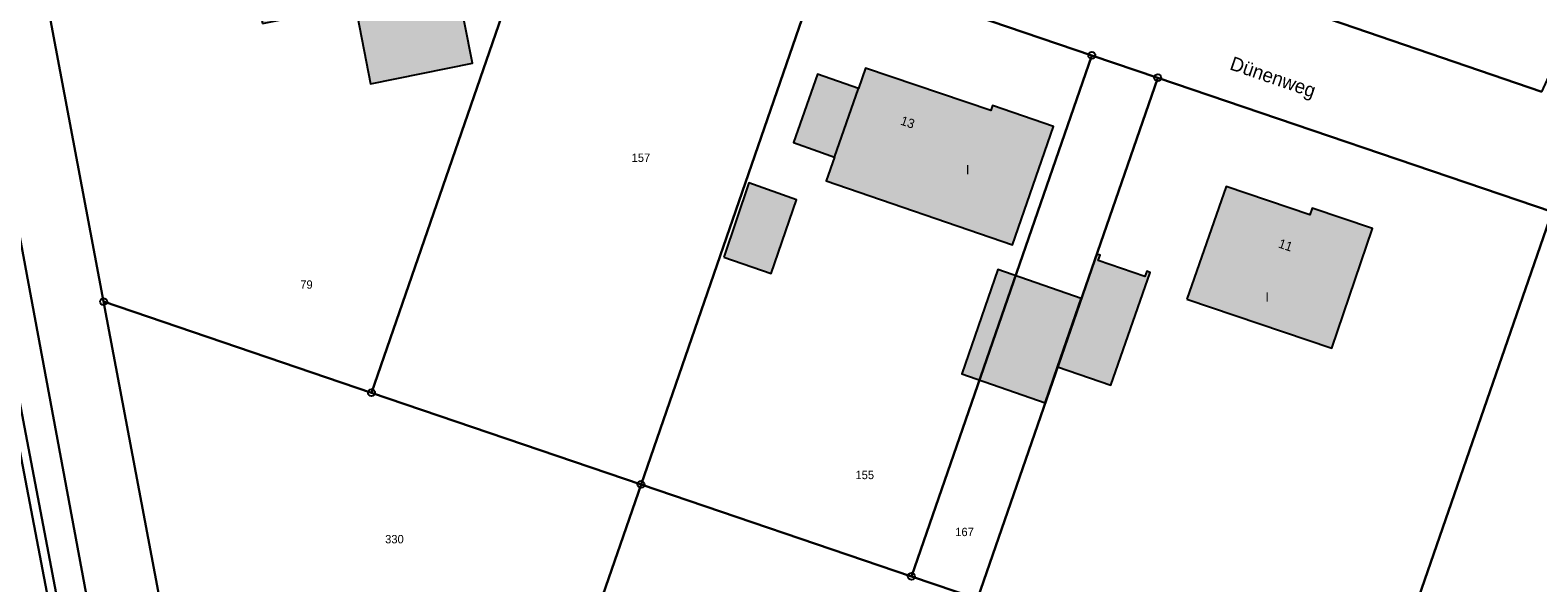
# Model space of a CAD drawing. Extents: x 2408905 to 2410405, y 5786105 to 5787663.
# Tile 15 of 43: x 2409768 to 2409876, y 5786736 to 5786776. Entities that reach past the tile are written whole.
import ezdxf

# ---------------------------------------------------------------- set-up
doc = ezdxf.new("R2010")
doc.units = 0
for name, color, linetype in [('K100-FLST_GRENZEN', 40, 'Continuous'), ('K105-FLST_NUMMERN', 40, 'Continuous'), ('K120-ALLG_TEXTE', 40, 'Continuous'), ('K125-GEB_LINIEN', 40, 'Continuous'), ('K125-GEB_LINIEN-FLAECHE', 2, 'Continuous'), ('K130-GEB_TEXTE', 40, 'Continuous')]:
    doc.layers.add(name, color=color, linetype=linetype)
doc.styles.add('SIMPLEX', font='CONTINUOUS')

# ---------------------------------------------------------------- blocks, each defined once
blk = doc.blocks.new('GRENZSTEIN')
at = {"color": 7, "linetype": 'Continuous'}
blk.add_circle((0, 0), 0.75, dxfattribs=at)

msp = doc.modelspace()

# ---------------------------------------------------------------- hatches: boundary and pattern name
at = {"layer": 'K125-GEB_LINIEN-FLAECHE'}
for color, points in [(32, [(2409784.392, 5786776.202), (2409791.054, 5786777.538), (2409792.154, 5786771.851), (2409799.502, 5786773.324), (2409798.344, 5786779.164), (2409795.341, 5786778.583), (2409793.501, 5786788.247), (2409782.471, 5786786.057)]), (32, [(2409825.559, 5786766.575), (2409824.959, 5786764.858), (2409838.363, 5786760.258), (2409841.318, 5786768.776), (2409836.922, 5786770.29), (2409836.807, 5786769.921), (2409827.791, 5786772.967), (2409827.284, 5786771.512), (2409824.345, 5786772.548), (2409822.609, 5786767.618), (2409824.357, 5786767)]), (33, [(2409817.587, 5786759.374), (2409821.004, 5786758.194), (2409822.817, 5786763.497), (2409819.403, 5786764.72)]), (32, [(2409850.921, 5786756.339), (2409861.364, 5786752.816), (2409864.275, 5786761.438), (2409859.934, 5786762.902), (2409859.776, 5786762.418), (2409853.741, 5786764.463)]), (33, [(2409841.621, 5786751.471), (2409845.442, 5786750.142), (2409848.268, 5786758.266), (2409848.032, 5786758.347), (2409847.901, 5786757.97), (2409844.538, 5786759.133), (2409844.669, 5786759.511), (2409844.434, 5786759.592), (2409843.324, 5786756.387)]), (33, [(2409841.621, 5786751.471), (2409843.324, 5786756.387), (2409837.323, 5786758.466), (2409834.727, 5786750.962), (2409840.721, 5786748.871)])]:
    msp.add_hatch(color=color, dxfattribs=at).paths.add_polyline_path(points)

# ---------------------------------------------------------------- linework, layer by layer
at = {"layer": 'K100-FLST_GRENZEN', "color": 7}
for points in [[(2409685.452, 5786829.066, 0), (2409686.868, 5786828.342, 0), (2409703.475, 5786829.308, 0), (2409708.978, 5786829.321, 0), (2409741.933, 5786830.506, 0), (2409744.993, 5786830.27, 0), (2409744.997, 5786829.843, 0), (2409746.514, 5786827.711, 0), (2409747.647, 5786825.143, 0), (2409757.804, 5786789.8, 0), (2409759.642, 5786785.313, 0), (2409760.037, 5786783.348, 0), (2409766.134, 5786753.051, 0), (2409776.455, 5786698.717, 0), (2409777.171, 5786697.414, 0), (2409778.558, 5786698.174, 0), (2409763.95, 5786776.715, 0), (2409761.643, 5786784.682, 0), (2409757.9, 5786797.604, 0), (2409747.92, 5786832.927, 0), (2409686, 5786829.75, 0), (2409684.946, 5786829.695, 0), (2409685.452, 5786829.066, 0)], [(2409876.484, 5786771.277, 0), (2409888.521, 5786797.672, 0), (2409900.551, 5786824.049, 0), (2409882.585, 5786830.178, 0), (2409866.226, 5786795.823, 0), (2409857.606, 5786777.721, 0), (2409876.484, 5786771.277, 0)], [(2409679.968, 5786829.44, 0), (2409699.377, 5786755.899, 0), (2409718.358, 5786683.98, 0), (2409773.135, 5786695.204, 0), (2409776.222, 5786696.895, 0), (2409775.939, 5786698.186, 0), (2409765.442, 5786752.943, 0), (2409759.554, 5786782.947, 0), (2409759.116, 5786785.179, 0), (2409757.225, 5786789.631, 0), (2409747.105, 5786824.951, 0), (2409746.043, 5786827.521, 0), (2409744.346, 5786829.561, 0), (2409741.897, 5786830.086, 0), (2409708.979, 5786828.865, 0), (2409703.473, 5786828.675, 0), (2409686.848, 5786828.073, 0), (2409685.087, 5786828.686, 0), (2409684.283, 5786829.661, 0), (2409679.968, 5786829.44, 0)], [(2409765.696, 5786794.675, 0), (2409772.947, 5786756.166, 0), (2409792.228, 5786749.603, 0), (2409805.192, 5786787.103, 0), (2409768.513, 5786799.532, 0), (2409765.696, 5786794.675, 0)], [(2409792.228, 5786749.603, 0), (2409811.636, 5786742.996, 0), (2409824.597, 5786780.528, 0), (2409805.192, 5786787.103, 0), (2409792.228, 5786749.603, 0)], [(2409811.636, 5786742.996, 0), (2409831.096, 5786736.372, 0), (2409844.081, 5786773.896, 0), (2409824.597, 5786780.528, 0), (2409811.636, 5786742.996, 0)], [(2409835.844, 5786734.753, 0), (2409848.828, 5786772.282, 0), (2409844.081, 5786773.896, 0), (2409831.096, 5786736.372, 0), (2409835.844, 5786734.753, 0)], [(2409845.303, 5786731.562, 0), (2409848.754, 5786730.398, 0), (2409864.223, 5786725.052, 0), (2409877.222, 5786762.621, 0), (2409848.828, 5786772.282, 0), (2409835.844, 5786734.753, 0), (2409845.303, 5786731.562, 0)], [(2409864.223, 5786725.052, 0), (2409880.49, 5786719.468, 0), (2409887.43, 5786717.086, 0), (2409893.076, 5786733.584, 0), (2409893.311, 5786734.27, 0), (2409895.595, 5786740.945, 0), (2409900.322, 5786754.761, 0), (2409877.222, 5786762.621, 0), (2409864.223, 5786725.052, 0)], [(2409778.237, 5786728.07, 0), (2409803.565, 5786719.628, 0), (2409811.636, 5786742.996, 0), (2409792.228, 5786749.603, 0), (2409772.947, 5786756.166, 0), (2409778.237, 5786728.07, 0)], [(2409803.565, 5786719.628, 0), (2409829.038, 5786711.137, 0), (2409835.844, 5786734.753, 0), (2409831.096, 5786736.372, 0), (2409811.636, 5786742.996, 0), (2409803.565, 5786719.628, 0)]]:
    msp.add_polyline3d(points, close=True, dxfattribs=at)
for points in [[(2409876.484, 5786771.277, 0), (2409857.606, 5786777.721, 0), (2409838.668, 5786784.184, 0), (2409819.757, 5786790.639, 0), (2409800.803, 5786797.108, 0), (2409776.485, 5786805.407, 0), (2409774.74, 5786810.123, 0), (2409770.579, 5786803.092, 0), (2409768.513, 5786799.532, 0), (2409768.513, 5786799.532, 0), (2409805.192, 5786787.103, 0), (2409824.597, 5786780.528, 0), (2409844.081, 5786773.896, 0), (2409848.828, 5786772.282, 0), (2409877.222, 5786762.621, 0)], [(2409763.95, 5786776.715, 0), (2409778.558, 5786698.174, 0), (2409785.578, 5786689.164, 0), (2409784.034, 5786697.324, 0), (2409781.456, 5786711.002, 0), (2409778.237, 5786728.07, 0), (2409772.947, 5786756.166, 0), (2409765.696, 5786794.675, 0)], [(2409765.442, 5786752.943, 0), (2409775.939, 5786698.186, 0), (2409776.222, 5786696.895, 0), (2409777.171, 5786697.414, 0), (2409776.455, 5786698.717, 0), (2409766.134, 5786753.051, 0)]]:
    msp.add_polyline3d(points, dxfattribs=at)
at = {"layer": 'K125-GEB_LINIEN', "color": 32}
for points in [[(2409784.392, 5786776.202, 0), (2409791.054, 5786777.538, 0), (2409792.154, 5786771.851, 0), (2409799.502, 5786773.324, 0), (2409798.344, 5786779.164, 0), (2409795.341, 5786778.583, 0), (2409793.501, 5786788.247, 0), (2409782.471, 5786786.057, 0), (2409784.392, 5786776.202, 0)], [(2409825.559, 5786766.575, 0), (2409824.959, 5786764.858, 0), (2409838.363, 5786760.258, 0), (2409841.318, 5786768.776, 0), (2409836.922, 5786770.29, 0), (2409836.807, 5786769.921, 0), (2409827.791, 5786772.967, 0), (2409827.284, 5786771.512, 0), (2409824.345, 5786772.548, 0), (2409822.609, 5786767.618, 0), (2409824.357, 5786767, 0), (2409825.559, 5786766.575, 0)], [(2409824.357, 5786767, 0), (2409825.559, 5786766.575, 0)], [(2409817.587, 5786759.374, 0), (2409821.004, 5786758.194, 0), (2409822.817, 5786763.497, 0), (2409819.403, 5786764.72, 0), (2409817.587, 5786759.374, 0)], [(2409850.921, 5786756.339, 0), (2409861.364, 5786752.816, 0), (2409864.275, 5786761.438, 0), (2409859.934, 5786762.902, 0), (2409859.776, 5786762.418, 0), (2409853.741, 5786764.463, 0), (2409850.921, 5786756.339, 0)], [(2409841.621, 5786751.471, 0), (2409845.442, 5786750.142, 0), (2409848.268, 5786758.266, 0), (2409848.032, 5786758.347, 0), (2409847.901, 5786757.97, 0), (2409844.538, 5786759.133, 0), (2409844.669, 5786759.511, 0), (2409844.434, 5786759.592, 0), (2409843.324, 5786756.387, 0), (2409841.621, 5786751.471, 0)], [(2409841.621, 5786751.471, 0), (2409843.324, 5786756.387, 0), (2409837.323, 5786758.466, 0), (2409834.727, 5786750.962, 0), (2409840.721, 5786748.871, 0), (2409841.621, 5786751.471, 0)]]:
    msp.add_polyline3d(points, dxfattribs=at)
at = {"layer": 'K125-GEB_LINIEN', "color": 40}
msp.add_polyline3d([(2409824.345, 5786772.548, 0), (2409822.609, 5786767.618, 0), (2409824.357, 5786767, 0), (2409825.559, 5786766.575, 0), (2409827.284, 5786771.512, 0), (2409824.345, 5786772.548, 0)], close=True, dxfattribs=at)

# ---------------------------------------------------------------- block references
at = {"layer": 'K100-FLST_GRENZEN', "xscale": 0.333, "yscale": 0.333}
for p in [(2409844.081, 5786773.896), (2409848.828, 5786772.282), (2409772.947, 5786756.166), (2409792.228, 5786749.603), (2409811.636, 5786742.996), (2409831.096, 5786736.372)]:
    msp.add_blockref('GRENZSTEIN', p, dxfattribs=at)

# ---------------------------------------------------------------- texts
at = {"layer": 'K105-FLST_NUMMERN', "color": 7, "linetype": 'Continuous', "style": 'SIMPLEX'}
for s, p in [('157', (2409810.954, 5786766.225, 50.009)), ('79', (2409787.103, 5786757.094, 50.009)), ('155', (2409827.067, 5786743.38, 50.009)), ('330', (2409793.212, 5786738.757, 50.009)), ('167', (2409834.25, 5786739.277, 50.009))]:
    msp.add_text(s, height=0.6, dxfattribs=at).set_placement(p)
at = {"layer": 'K120-ALLG_TEXTE', "color": 15, "linetype": 'Continuous', "style": 'SIMPLEX'}
msp.add_text('Dünenweg', height=0.999, rotation=341.077, dxfattribs=at).set_placement((2409853.942, 5786772.903))
at = {"layer": 'K130-GEB_TEXTE', "color": 7, "linetype": 'Continuous', "style": 'SIMPLEX'}
for s, rotation, p in [('13', 341.203, (2409830.251, 5786768.924)), ('11', 341.176, (2409857.454, 5786760.076))]:
    msp.add_text(s, height=0.666, rotation=rotation, dxfattribs=at).set_placement(p)
for p in [(2409835.017, 5786765.331), (2409856.58, 5786756.165)]:
    msp.add_text('I', height=0.666, dxfattribs=at).set_placement(p)

doc.saveas('drawing.dxf')
